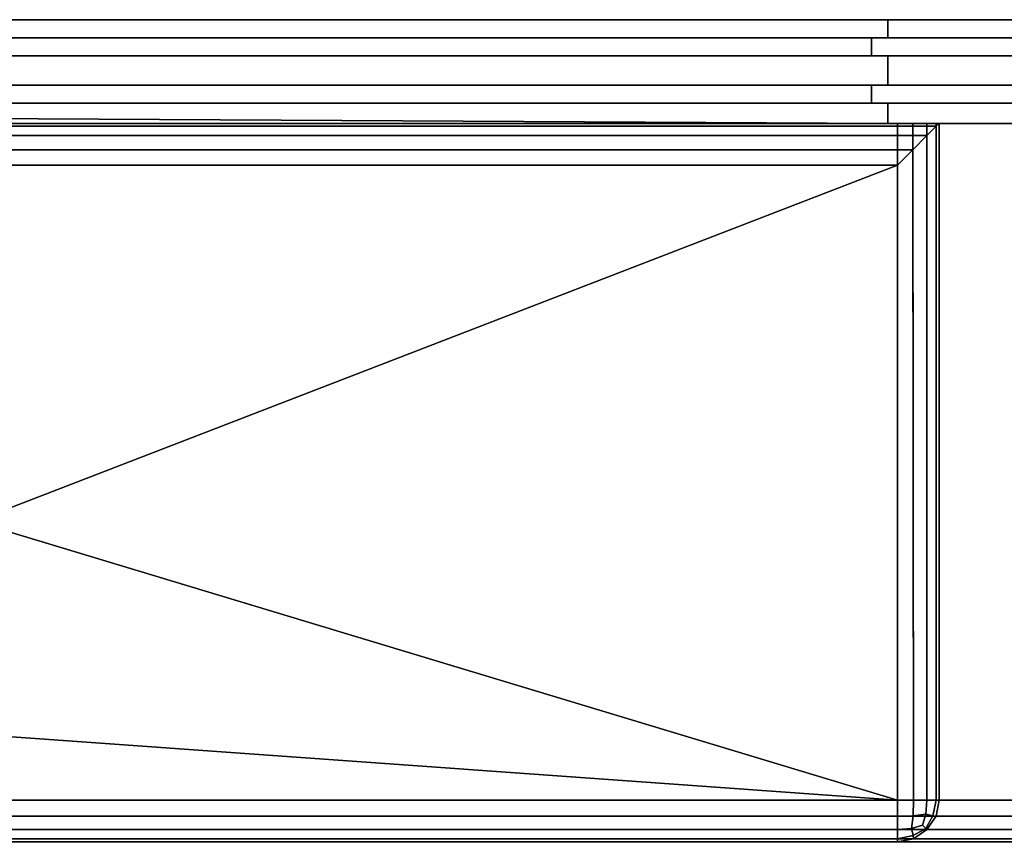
# Model space of a CAD drawing. Extents: x -17.9 to 17.9, y -15.3 to 14.9.
# Tile 6 of 12: x -4.4 to 0.1, y -13.1 to -9.4. Entities that reach past the tile are written whole.
import ezdxf

# ---------------------------------------------------------------- set-up
doc = ezdxf.new("R2010")
doc.units = 0
doc.linetypes.add('SOLIDLINE', pattern=[0])
doc.layers.add('BSH_B36CL80ENS_SYMBOL__1', color=7, linetype='SOLIDLINE')

msp = doc.modelspace()

# ---------------------------------------------------------------- linework, layer by layer
at = {"layer": 'BSH_B36CL80ENS_SYMBOL__1', "color": 7}
for points in [[(17.3717, -9.44636, 37.7036), (17.3717, -9.36368, 37.7036), (-17.3717, -9.36374, 37.7036), (-17.3717, -9.44636, 37.7036)], [(17.3717, -9.44636, 26.7156), (17.3717, -9.36368, 26.7156), (-17.3717, -9.36374, 26.7156), (-17.3717, -9.44636, 26.7156)], [(17.3717, -9.36374, 27.7506), (17.3717, -9.44636, 27.7506), (-17.3717, -9.44636, 27.7506), (-17.3717, -9.36374, 27.7506)], [(-17.3717, -9.44636, 70.0801), (-0.433964, -9.44636, 70.0801), (-0.433964, -9.36374, 70.0801), (-17.3717, -9.36374, 70.0801)], [(-0.433964, -9.36374, 38.7558), (-0.433964, -9.44636, 38.7558), (-17.3717, -9.44636, 38.7558), (-17.3717, -9.36374, 38.7558)], [(17.3717, -9.36374, 2.47701), (17.3717, -9.44636, 2.47701), (-17.3717, -9.44636, 2.47701), (-17.3717, -9.36374, 2.47701)], [(-0.433964, -9.44636, 70.0801), (-0.433964, -9.44636, 38.7558), (-0.433964, -9.36374, 38.7558), (-0.433964, -9.36374, 70.0801)], [(-17.3717, -9.44636, 70.0801), (-17.2963, -9.44636, 70.0048), (-0.509316, -9.44636, 70.0048), (-0.433964, -9.44636, 70.0801)], [(-0.433964, -9.44636, 38.7558), (-0.509316, -9.44636, 38.8311), (-17.2963, -9.44636, 38.8311), (-17.3717, -9.44636, 38.7558)], [(17.3717, -9.44636, 27.7506), (17.2963, -9.44636, 27.826), (-17.2963, -9.44636, 27.826), (-17.3717, -9.44636, 27.7506)], [(-17.3717, -9.44636, 37.7036), (-17.2963, -9.44636, 37.6282), (17.2963, -9.44636, 37.6282), (17.3717, -9.44636, 37.7036)], [(17.3717, -9.44636, 2.47701), (17.2963, -9.44636, 2.55236), (-17.2963, -9.44636, 2.55236), (-17.3717, -9.44636, 2.47701)], [(-17.3717, -9.44636, 26.7156), (-17.2963, -9.44636, 26.6402), (17.2963, -9.44636, 26.6402), (17.3717, -9.44636, 26.7156)], [(-17.2963, -9.44636, 70.0048), (-17.2963, -9.52933, 70.0048), (-0.509316, -9.52933, 70.0048), (-0.509316, -9.44636, 70.0048)], [(-0.509316, -9.44636, 38.8311), (-0.509316, -9.52933, 38.8311), (-17.2963, -9.52933, 38.8311), (-17.2963, -9.44636, 38.8311)], [(17.2963, -9.44636, 27.826), (17.2963, -9.52933, 27.826), (-17.2963, -9.52933, 27.826), (-17.2963, -9.44636, 27.826)], [(-17.2963, -9.44636, 37.6282), (-17.2963, -9.52933, 37.6282), (17.2963, -9.52933, 37.6282), (17.2963, -9.44636, 37.6282)], [(17.2963, -9.44636, 2.55236), (17.2963, -9.52933, 2.55236), (-17.2963, -9.52933, 2.55236), (-17.2963, -9.44636, 2.55236)], [(-17.2963, -9.44636, 26.6402), (-17.2963, -9.52933, 26.6402), (17.2963, -9.52933, 26.6402), (17.2963, -9.44636, 26.6402)], [(-0.509316, -9.44636, 70.0048), (-0.509316, -9.52933, 70.0048), (-0.509316, -9.52933, 38.8311), (-0.509316, -9.44636, 38.8311)], [(-0.433964, -9.44636, 70.0801), (-0.509316, -9.44636, 70.0048), (-0.509316, -9.44636, 38.8311), (-0.433964, -9.44636, 38.7558)], [(-17.3717, -9.6634, 2.47701), (-17.3717, -9.52933, 2.47701), (17.3717, -9.52933, 2.47701), (17.3717, -9.6634, 2.47701)], [(-17.3717, -9.52933, 70.0801), (-17.3717, -9.6634, 70.0801), (-0.433964, -9.6634, 70.0801), (-0.433964, -9.52933, 70.0801)], [(-0.433964, -9.52933, 38.7558), (-0.433964, -9.6634, 38.7558), (-17.3717, -9.6634, 38.7558), (-17.3717, -9.52933, 38.7558)], [(-0.433964, -9.52933, 70.0801), (-0.509316, -9.52933, 70.0048), (-17.2963, -9.52933, 70.0048), (-17.3717, -9.52933, 70.0801)], [(-17.3717, -9.52933, 38.7558), (-17.2963, -9.52933, 38.8311), (-0.509316, -9.52933, 38.8311), (-0.433964, -9.52933, 38.7558)], [(17.3717, -9.52933, 27.7506), (17.3717, -9.6634, 27.7506), (-17.3717, -9.6634, 27.7506), (-17.3717, -9.52933, 27.7506)], [(-17.3717, -9.52933, 37.7036), (-17.3717, -9.6634, 37.7036), (17.3717, -9.6634, 37.7036), (17.3717, -9.52933, 37.7036)], [(-17.3717, -9.52933, 27.7506), (-17.2963, -9.52933, 27.826), (17.2963, -9.52933, 27.826), (17.3717, -9.52933, 27.7506)], [(17.3717, -9.52933, 37.7036), (17.2963, -9.52933, 37.6282), (-17.2963, -9.52933, 37.6282), (-17.3717, -9.52933, 37.7036)], [(-17.3717, -9.52933, 26.7156), (-17.3717, -9.6634, 26.7156), (17.3717, -9.6634, 26.7156), (17.3717, -9.52933, 26.7156)], [(-17.3717, -9.52933, 2.47701), (-17.2963, -9.52933, 2.55236), (17.2963, -9.52933, 2.55236), (17.3717, -9.52933, 2.47701)], [(17.3717, -9.52933, 26.7156), (17.2963, -9.52933, 26.6402), (-17.2963, -9.52933, 26.6402), (-17.3717, -9.52933, 26.7156)], [(-0.433964, -9.52933, 38.7558), (-0.509316, -9.52933, 38.8311), (-0.509316, -9.52933, 70.0048), (-0.433964, -9.52933, 70.0801)], [(-0.433964, -9.52933, 70.0801), (-0.433964, -9.6634, 70.0801), (-0.433964, -9.6634, 38.7558), (-0.433964, -9.52933, 38.7558)], [(-17.3717, -9.6634, 70.0801), (-17.2963, -9.6634, 70.0048), (-0.509316, -9.6634, 70.0048), (-0.433964, -9.6634, 70.0801)], [(-0.433964, -9.6634, 38.7558), (-0.509316, -9.6634, 38.8311), (-17.2963, -9.6634, 38.8311), (-17.3717, -9.6634, 38.7558)], [(-17.2963, -9.6634, 2.55236), (-17.3717, -9.6634, 2.47701), (17.3717, -9.6634, 2.47701), (17.2963, -9.6634, 2.55236)], [(17.2963, -9.6634, 26.6402), (17.3717, -9.6634, 26.7156), (-17.3717, -9.6634, 26.7156), (-17.2963, -9.6634, 26.6402)], [(17.3717, -9.6634, 27.7506), (17.2963, -9.6634, 27.826), (-17.2963, -9.6634, 27.826), (-17.3717, -9.6634, 27.7506)], [(-17.3717, -9.6634, 37.7036), (-17.2963, -9.6634, 37.6282), (17.2963, -9.6634, 37.6282), (17.3717, -9.6634, 37.7036)], [(-17.2963, -9.6634, 70.0048), (-17.2963, -9.74636, 70.0048), (-0.509316, -9.74636, 70.0048), (-0.509316, -9.6634, 70.0048)], [(-0.509316, -9.6634, 38.8311), (-0.509316, -9.74636, 38.8311), (-17.2963, -9.74636, 38.8311), (-17.2963, -9.6634, 38.8311)], [(17.2963, -9.6634, 27.826), (17.2963, -9.74636, 27.826), (-17.2963, -9.74636, 27.826), (-17.2963, -9.6634, 27.826)], [(17.2963, -9.74636, 37.6282), (17.2963, -9.6634, 37.6282), (-17.2963, -9.6634, 37.6282), (-17.2963, -9.74636, 37.6282)], [(17.2963, -9.6634, 2.55236), (17.2963, -9.74636, 2.55236), (-17.2963, -9.74636, 2.55236), (-17.2963, -9.6634, 2.55236)], [(17.2963, -9.74636, 26.6402), (17.2963, -9.6634, 26.6402), (-17.2963, -9.6634, 26.6402), (-17.2963, -9.74636, 26.6402)], [(-0.509316, -9.6634, 70.0048), (-0.509316, -9.74636, 70.0048), (-0.509316, -9.74636, 38.8311), (-0.509316, -9.6634, 38.8311)], [(-0.433964, -9.6634, 70.0801), (-0.509316, -9.6634, 70.0048), (-0.509316, -9.6634, 38.8311), (-0.433964, -9.6634, 38.7558)], [(17.2963, -9.74636, 2.55236), (17.3717, -9.74636, 2.47701), (-17.3717, -9.74636, 2.47701), (-17.2963, -9.74636, 2.55236)], [(-0.433964, -9.74636, 38.7558), (-0.433964, -9.83799, 38.7558), (-17.3717, -9.83799, 38.7558), (-17.3717, -9.74636, 38.7558)], [(-0.433964, -9.74636, 70.0801), (-0.509316, -9.74636, 70.0048), (-17.2963, -9.74636, 70.0048), (-17.3717, -9.74636, 70.0801)], [(-17.3717, -9.74636, 38.7558), (-17.2963, -9.74636, 38.8311), (-0.509316, -9.74636, 38.8311), (-0.433964, -9.74636, 38.7558)], [(-17.2963, -9.74636, 26.6402), (-17.3717, -9.74636, 26.7156), (17.3717, -9.74636, 26.7156), (17.2963, -9.74636, 26.6402)], [(-17.3717, -9.74636, 37.7036), (-17.3717, -9.83799, 37.7036), (17.3717, -9.83799, 37.7036), (17.3717, -9.74636, 37.7036)], [(17.3717, -9.74636, 27.7506), (17.3717, -9.83799, 27.7506), (-17.3717, -9.83799, 27.7506), (-17.3717, -9.74636, 27.7506)], [(-17.3717, -9.74636, 27.7506), (-17.2963, -9.74636, 27.826), (17.2963, -9.74636, 27.826), (17.3717, -9.74636, 27.7506)], [(17.3717, -9.74636, 37.7036), (17.2963, -9.74636, 37.6282), (-17.2963, -9.74636, 37.6282), (-17.3717, -9.74636, 37.7036)], [(-17.3717, -9.74636, 26.7156), (-17.3717, -9.83799, 26.7156), (17.3717, -9.83799, 26.7156), (17.3717, -9.74636, 26.7156)], [(17.3717, -9.74636, 2.47701), (17.3717, -9.83799, 2.47701), (-17.3717, -9.83799, 2.47701), (-17.3717, -9.74636, 2.47701)], [(-17.3717, -9.74636, 70.0801), (-4.67529, -9.83799, 70.0801), (-0.433964, -9.83799, 70.0801)], [(-17.3717, -9.74636, 70.0801), (-0.433964, -9.83799, 70.0801), (-0.433964, -9.74636, 70.0801)], [(-0.433964, -9.74636, 38.7558), (-0.509316, -9.74636, 38.8311), (-0.509316, -9.74636, 70.0048), (-0.433964, -9.74636, 70.0801)], [(-0.433964, -9.74636, 70.0801), (-0.433964, -9.83799, 70.0801), (-0.433964, -9.83799, 38.7558), (-0.433964, -9.74636, 38.7558)], [(-0.390636, -12.9348, 38.4334), (-17.7291, -12.9348, 38.4334), (-17.7291, -9.83799, 38.4334), (-0.390636, -9.83799, 38.4334)], [(-17.7291, -9.83799, 37.9834), (-17.7291, -12.9348, 37.9834), (17.7291, -12.9348, 37.9834), (17.7291, -9.83799, 37.9834)], [(17.7291, -9.83799, 27.5337), (17.7291, -12.9348, 27.5337), (-17.7291, -12.9348, 27.5337), (-17.7291, -9.83799, 27.5337)], [(-17.7291, -9.83799, 26.9954), (-17.7291, -12.9348, 26.9954), (17.7291, -12.9348, 26.9954), (17.7291, -9.83799, 26.9954)], [(17.7291, -9.83799, 1.30699), (17.7291, -12.9348, 1.30699), (-17.7291, -12.9348, 1.30699), (-17.7291, -9.83799, 1.30699)], [(-17.3717, -9.83799, 37.7036), (-17.7291, -9.83799, 37.9834), (17.7291, -9.83799, 37.9834)], [(-17.7291, -9.83799, 38.4334), (-17.3717, -9.83799, 38.7558), (-0.433964, -9.83799, 38.7558)], [(-17.7291, -9.83799, 38.4334), (-0.433964, -9.83799, 38.7558), (-0.364282, -9.83799, 38.5303)], [(-17.7291, -9.83799, 38.4334), (-0.364282, -9.83799, 38.5303), (-0.390636, -9.83799, 38.4334)], [(-17.7291, -9.83799, 27.5337), (-17.3717, -9.83799, 27.7506), (17.3717, -9.83799, 27.7506)], [(-17.7291, -9.83799, 27.5337), (17.3717, -9.83799, 27.7506), (17.7851, -9.83799, 27.669)], [(-17.7291, -9.83799, 27.5337), (17.7851, -9.83799, 27.669), (17.7291, -9.83799, 27.5337)], [(-17.7291, -9.83799, 1.30699), (-17.3717, -9.83799, 2.47701), (17.3717, -9.83799, 2.47701)], [(-17.7291, -9.83799, 1.30699), (17.3717, -9.83799, 2.47701), (17.7851, -9.83799, 1.44222)], [(-17.7291, -9.83799, 1.30699), (17.7851, -9.83799, 1.44222), (17.7291, -9.83799, 1.30699)], [(-17.3717, -9.83799, 26.7156), (-17.7291, -9.83799, 26.9954), (17.7291, -9.83799, 26.9954)], [(-17.3717, -9.83799, 37.7036), (17.7291, -9.83799, 37.9834), (17.758, -9.83799, 37.8823)], [(-17.3717, -9.83799, 37.7036), (17.758, -9.83799, 37.8823), (17.3717, -9.83799, 37.7036)], [(-17.3717, -9.83799, 26.7156), (17.7291, -9.83799, 26.9954), (17.758, -9.83799, 26.8943)], [(-17.3717, -9.83799, 26.7156), (17.758, -9.83799, 26.8943), (17.3717, -9.83799, 26.7156)], [(-0.199386, -9.83799, 70.6288), (-4.68914, -9.83799, 70.6288), (-4.68914, -9.83799, 71.6296), (-0.199386, -9.83799, 71.6296)], [(-0.199386, -9.83799, 70.6288), (-0.433964, -9.83799, 70.0801), (-4.67529, -9.83799, 70.0801), (-4.68914, -9.83799, 70.6288)], [(-4.68914, -9.83799, 71.6296), (-4.68371, -9.85141, 71.7), (-0.212814, -9.85141, 71.7), (-0.199386, -9.83799, 71.6296)], [(-4.68371, -9.85141, 71.7), (-4.66649, -9.894, 71.7648), (-0.255401, -9.894, 71.7648), (-0.212814, -9.85141, 71.7)], [(-0.199386, -9.83799, 38.6247), (-0.364282, -9.83799, 38.5303), (-0.433964, -9.83799, 38.7558)], [(-0.199386, -9.83799, 38.6247), (-0.433964, -9.83799, 38.7558), (-0.433964, -9.83799, 70.0801)], [(-0.199386, -9.83799, 38.6247), (-0.433964, -9.83799, 70.0801), (-0.199386, -9.83799, 70.6288)], [(-0.317447, -12.9348, 38.448), (-0.390636, -12.9348, 38.4334), (-0.390636, -9.83799, 38.4334), (-0.320238, -9.83799, 38.4469)], [(-0.364282, -9.83799, 38.5303), (-0.320238, -9.83799, 38.4469), (-0.390636, -9.83799, 38.4334)], [(-0.364282, -9.83799, 38.5303), (-0.199386, -9.83799, 38.6247), (-0.212814, -9.83799, 38.5543)], [(-0.364282, -9.83799, 38.5303), (-0.212814, -9.83799, 38.5543), (-0.255401, -9.83799, 38.4894)], [(-0.364282, -9.83799, 38.5303), (-0.255401, -9.83799, 38.4894), (-0.320238, -9.83799, 38.4469)], [(-0.255401, -12.9348, 38.4894), (-0.317447, -12.9348, 38.448), (-0.320238, -9.83799, 38.4469), (-0.255401, -9.83799, 38.4894)], [(-0.213944, -12.9348, 38.5515), (-0.255401, -12.9348, 38.4894), (-0.255401, -9.83799, 38.4894), (-0.212814, -9.83799, 38.5543)], [(-0.212814, -9.85141, 71.7), (-0.255401, -9.894, 71.7648), (-0.255401, -12.9348, 71.7648), (-0.213944, -12.9348, 71.7028)], [(-0.199386, -9.83799, 71.6296), (-0.212814, -9.85141, 71.7), (-0.213944, -12.9348, 71.7028), (-0.199386, -12.9348, 71.6296)], [(-0.199386, -12.9348, 38.6247), (-0.213944, -12.9348, 38.5515), (-0.212814, -9.83799, 38.5543), (-0.199386, -9.83799, 38.6247)], [(-0.199386, -9.83799, 71.6296), (-0.199386, -12.9348, 71.6296), (-0.199386, -12.9348, 38.6247)], [(-0.199386, -9.83799, 71.6296), (-0.199386, -12.9348, 38.6247), (-0.199386, -9.83799, 38.6247)], [(-0.199386, -9.83799, 71.6296), (-0.199386, -9.83799, 38.6247), (-0.199386, -9.83799, 70.6288)], [(-4.66649, -9.894, 71.7648), (-4.64028, -9.95884, 71.8074), (-0.320238, -9.95884, 71.8074), (-0.255401, -9.894, 71.7648)], [(-0.255401, -9.894, 71.7648), (-0.320238, -9.95884, 71.8074), (-0.317447, -12.9348, 71.8063), (-0.255401, -12.9348, 71.7648)], [(-4.64028, -9.95884, 71.8074), (-4.61182, -10.0292, 71.8208), (-0.390636, -10.0292, 71.8208), (-0.320238, -9.95884, 71.8074)], [(-0.320238, -9.95884, 71.8074), (-0.390636, -10.0292, 71.8208), (-0.390636, -12.9348, 71.8208), (-0.317447, -12.9348, 71.8063)], [(-0.390636, -12.9348, 71.8208), (-0.390636, -10.0292, 71.8208), (-4.61292, -11.6597, 71.8208)], [(-4.61292, -11.6597, 71.8208), (-0.390636, -10.0292, 71.8208), (-4.61182, -10.0292, 71.8208)], [(-0.390636, -12.9348, 71.8208), (-4.61292, -11.6597, 71.8208), (-17.7291, -11.6955, 71.8208)], [(-0.390636, -12.9348, 71.8208), (-17.7291, -11.6955, 71.8208), (-17.7291, -12.9348, 71.8208)], [(17.7291, -13.008, 37.9688), (17.7291, -12.9348, 37.9834), (-17.7291, -12.9348, 37.9834), (-17.7291, -13.008, 37.9688)], [(-17.7291, -13.008, 27.5483), (-17.7291, -12.9348, 27.5337), (17.7291, -12.9348, 27.5337), (17.7291, -13.008, 27.5483)], [(-17.7291, -12.9348, 71.8208), (-17.7291, -13.008, 71.8063), (-0.390636, -13.008, 71.8063), (-0.390636, -12.9348, 71.8208)], [(-0.390636, -12.9348, 38.4334), (-0.390636, -13.008, 38.448), (-17.7291, -13.008, 38.448), (-17.7291, -12.9348, 38.4334)], [(17.7291, -13.008, 26.9809), (17.7291, -12.9348, 26.9954), (-17.7291, -12.9348, 26.9954), (-17.7291, -13.008, 26.9809)], [(-17.7291, -13.008, 1.32155), (-17.7291, -12.9348, 1.30699), (17.7291, -12.9348, 1.30699), (17.7291, -13.008, 1.32155)], [(-0.319023, -13.0064, 38.4621), (-0.390636, -13.008, 38.448), (-0.390636, -12.9348, 38.4334), (-0.317447, -12.9348, 38.448)], [(-0.319023, -13.0064, 71.7922), (-0.317447, -12.9348, 71.8063), (-0.390636, -12.9348, 71.8208), (-0.390636, -13.008, 71.8063)], [(-0.319023, -13.0064, 38.4621), (-0.317447, -12.9348, 38.448), (-0.255401, -12.9348, 38.4894), (-0.260705, -12.9998, 38.4948)], [(-0.260705, -12.9998, 71.7595), (-0.255401, -12.9348, 71.7648), (-0.317447, -12.9348, 71.8063), (-0.319023, -13.0064, 71.7922)], [(-0.228072, -13.0064, 71.7012), (-0.213944, -12.9348, 71.7028), (-0.255401, -12.9348, 71.7648), (-0.260705, -12.9998, 71.7595)], [(-0.260705, -12.9998, 38.4948), (-0.255401, -12.9348, 38.4894), (-0.213944, -12.9348, 38.5515), (-0.228072, -13.0064, 38.5531)], [(-0.228072, -13.0064, 38.5531), (-0.213944, -12.9348, 38.5515), (-0.199386, -12.9348, 38.6247), (-0.213944, -13.008, 38.6247)], [(-0.228072, -13.0064, 71.7012), (-0.213944, -13.008, 71.6296), (-0.199386, -12.9348, 71.6296), (-0.213944, -12.9348, 71.7028)], [(-0.213944, -13.008, 38.6247), (-0.199386, -12.9348, 38.6247), (-0.199386, -12.9348, 71.6296), (-0.213944, -13.008, 71.6296)], [(-17.7291, -13.008, 71.8063), (-17.7291, -13.07, 71.7648), (-0.390636, -13.07, 71.7648), (-0.390636, -13.008, 71.8063)], [(-0.390636, -13.008, 38.448), (-0.390636, -13.07, 38.4894), (-17.7291, -13.07, 38.4894), (-17.7291, -13.008, 38.448)], [(17.7291, -13.07, 37.9274), (17.7291, -13.008, 37.9688), (-17.7291, -13.008, 37.9688), (-17.7291, -13.07, 37.9274)], [(-17.7291, -13.07, 27.5898), (-17.7291, -13.008, 27.5483), (17.7291, -13.008, 27.5483), (17.7291, -13.07, 27.5898)], [(17.7291, -13.07, 26.9394), (17.7291, -13.008, 26.9809), (-17.7291, -13.008, 26.9809), (-17.7291, -13.07, 26.9394)], [(-17.7291, -13.07, 1.363), (-17.7291, -13.008, 1.32155), (17.7291, -13.008, 1.32155), (17.7291, -13.07, 1.363)], [(-0.325654, -13.0647, 38.4948), (-0.390636, -13.07, 38.4894), (-0.390636, -13.008, 38.448), (-0.319023, -13.0064, 38.4621)], [(-0.319023, -13.0064, 71.7922), (-0.390636, -13.008, 71.8063), (-0.390636, -13.07, 71.7648), (-0.325654, -13.0647, 71.7595)], [(-0.325654, -13.0647, 38.4948), (-0.319023, -13.0064, 38.4621), (-0.260705, -12.9998, 38.4948), (-0.276118, -13.0493, 38.5102)], [(-0.260705, -12.9998, 71.7595), (-0.319023, -13.0064, 71.7922), (-0.325654, -13.0647, 71.7595), (-0.276118, -13.0493, 71.7441)], [(-0.260705, -13.0647, 71.6946), (-0.228072, -13.0064, 71.7012), (-0.260705, -12.9998, 71.7595), (-0.276118, -13.0493, 71.7441)], [(-0.260705, -12.9998, 38.4948), (-0.228072, -13.0064, 38.5531), (-0.260705, -13.0647, 38.5597), (-0.276118, -13.0493, 38.5102)], [(-0.260705, -13.0647, 71.6946), (-0.255401, -13.07, 71.6296), (-0.213944, -13.008, 71.6296), (-0.228072, -13.0064, 71.7012)], [(-0.228072, -13.0064, 38.5531), (-0.213944, -13.008, 38.6247), (-0.255401, -13.07, 38.6247), (-0.260705, -13.0647, 38.5597)], [(-0.255401, -13.07, 38.6247), (-0.213944, -13.008, 38.6247), (-0.213944, -13.008, 71.6296), (-0.255401, -13.07, 71.6296)], [(-0.325654, -13.0647, 71.7595), (-0.319023, -13.0973, 71.7012), (-0.260705, -13.0647, 71.6946), (-0.276118, -13.0493, 71.7441)], [(-0.260705, -13.0647, 38.5597), (-0.319023, -13.0973, 38.5531), (-0.325654, -13.0647, 38.4948), (-0.276118, -13.0493, 38.5102)], [(-17.7291, -13.07, 71.7648), (-17.7291, -13.1115, 71.7028), (-0.390636, -13.1115, 71.7028), (-0.390636, -13.07, 71.7648)], [(-0.390636, -13.07, 38.4894), (-0.390636, -13.1115, 38.5515), (-17.7291, -13.1115, 38.5515), (-17.7291, -13.07, 38.4894)], [(17.7291, -13.1115, 37.8653), (17.7291, -13.07, 37.9274), (-17.7291, -13.07, 37.9274), (-17.7291, -13.1115, 37.8653)], [(-17.7291, -13.1115, 27.6518), (-17.7291, -13.07, 27.5898), (17.7291, -13.07, 27.5898), (17.7291, -13.1115, 27.6518)], [(17.7291, -13.1115, 26.8774), (17.7291, -13.07, 26.9394), (-17.7291, -13.07, 26.9394), (-17.7291, -13.1115, 26.8774)], [(-17.7291, -13.1115, 1.42505), (-17.7291, -13.07, 1.363), (17.7291, -13.07, 1.363), (17.7291, -13.1115, 1.42505)], [(-0.319023, -13.0973, 38.5531), (-0.390636, -13.1115, 38.5515), (-0.390636, -13.07, 38.4894), (-0.325654, -13.0647, 38.4948)], [(-0.325654, -13.0647, 71.7595), (-0.390636, -13.07, 71.7648), (-0.390636, -13.1115, 71.7028), (-0.319023, -13.0973, 71.7012)], [(-0.319023, -13.0973, 38.5531), (-0.317447, -13.1115, 38.6247), (-0.390636, -13.126, 38.6247), (-0.390636, -13.1115, 38.5515)], [(-0.319023, -13.0973, 71.7012), (-0.390636, -13.1115, 71.7028), (-0.390636, -13.126, 71.6296), (-0.317447, -13.1115, 71.6296)], [(-0.260705, -13.0647, 38.5597), (-0.255401, -13.07, 38.6247), (-0.317447, -13.1115, 38.6247), (-0.319023, -13.0973, 38.5531)], [(-0.319023, -13.0973, 71.7012), (-0.317447, -13.1115, 71.6296), (-0.255401, -13.07, 71.6296), (-0.260705, -13.0647, 71.6946)], [(-0.317447, -13.1115, 38.6247), (-0.255401, -13.07, 38.6247), (-0.255401, -13.07, 71.6296), (-0.317447, -13.1115, 71.6296)], [(-17.7291, -13.1115, 71.7028), (-17.7291, -13.126, 71.6296), (-0.390636, -13.126, 71.6296), (-0.390636, -13.1115, 71.7028)], [(-0.390636, -13.1115, 38.5515), (-0.390636, -13.126, 38.6247), (-17.7291, -13.126, 38.6247), (-17.7291, -13.1115, 38.5515)], [(-17.7291, -13.1115, 37.8653), (-17.7291, -13.126, 37.7921), (17.7291, -13.126, 37.7921), (17.7291, -13.1115, 37.8653)], [(-17.7291, -13.126, 27.725), (-17.7291, -13.1115, 27.6518), (17.7291, -13.1115, 27.6518), (17.7291, -13.126, 27.725)], [(-17.7291, -13.1115, 26.8774), (-17.7291, -13.126, 26.8042), (17.7291, -13.126, 26.8042), (17.7291, -13.1115, 26.8774)], [(-17.7291, -13.126, 1.49824), (-17.7291, -13.1115, 1.42505), (17.7291, -13.1115, 1.42505), (17.7291, -13.126, 1.49824)], [(-0.390636, -13.126, 38.6247), (-0.317447, -13.1115, 38.6247), (-0.317447, -13.1115, 71.6296), (-0.390636, -13.126, 71.6296)]]:
    msp.add_3dface(points, dxfattribs=at)

doc.saveas('drawing.dxf')
